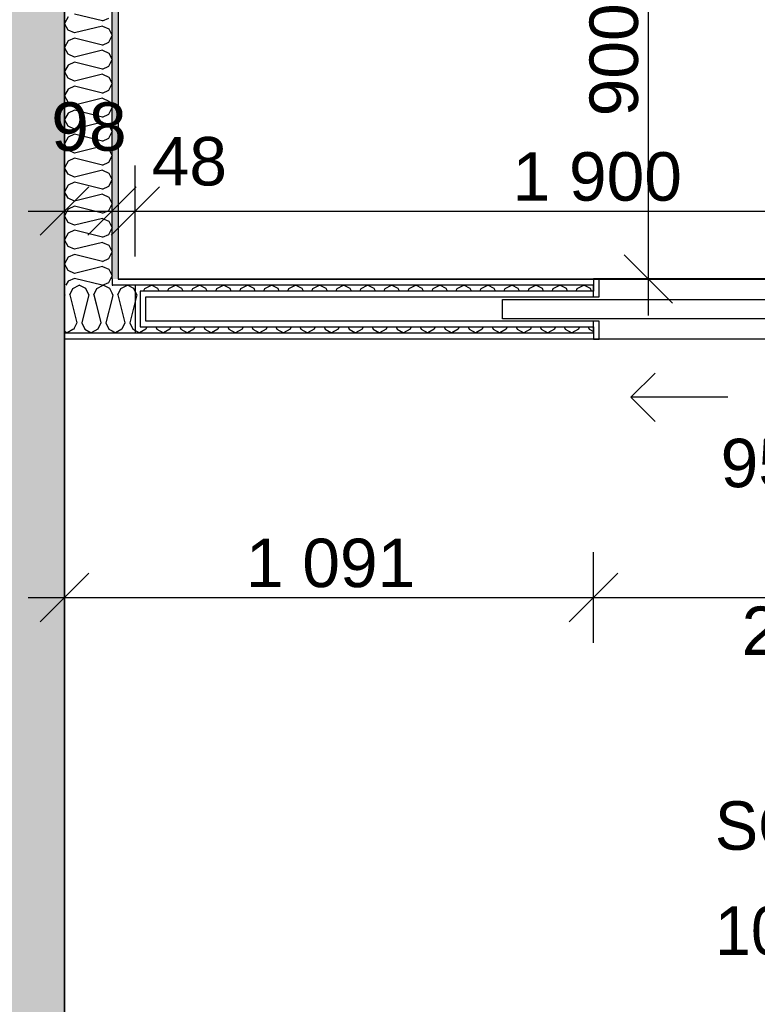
# Model space of a CAD drawing. Header units: millimetres. Extents: x -5000 to 341424, y -9235 to 550260.
# Tile 80 of 236: x 286169 to 287691, y 349781 to 351812. Entities that reach past the tile are written whole.
import ezdxf
from ezdxf.enums import TextEntityAlignment as Align

# ---------------------------------------------------------------- set-up
doc = ezdxf.new("R2010")
doc.units = ezdxf.units.MM
doc.header["$LTSCALE"] = 0.5
doc.header["$MEASUREMENT"] = 0
doc.linetypes.add('PLINE', pattern=[0])
for name, color, linetype in [('232- Ikke-bærende yttervegger (Skravur)(Nye konstruksjoner)', 7, 'Continuous'), ('232- Ikke-bærende yttervegger(Nye konstruksjoner)', 7, 'Continuous'), ('242- Ikke-bærende innervegger (Skravur)(Nye konstruksjoner)', 7, 'Continuous'), ('242- Ikke-bærende innervegger(Nye konstruksjoner)', 7, 'Continuous'), ('244- Vinduer_ dører_ foldevegger(Nye konstruksjoner)', 7, 'Continuous'), ('842-M___1_50 Målsetting bygning', 7, 'Continuous'), ('842-M___1_50 Målsetting bygning(Nye konstruksjoner)', 7, 'Continuous'), ('852- Teknisk_symbolsk informasjon_ bygning(Nye konstruksjoner)', 7, 'Continuous'), ('862- M___Nettoareal(Nye konstruksjoner)', 7, 'Continuous'), ('862- M___Nettoareal(Polylinje)(Nye konstruksjoner)', 7, 'Continuous'), ('862- M___Nettoareal(Tekst)(Nye konstruksjoner)', 7, 'Continuous')]:
    doc.layers.add(name, color=color, linetype=linetype)
doc.layers.add('236- Innvendig kledning og overflate(Nye konstruksjoner)', color=7, linetype='Continuous', lineweight=0)
doc.styles.add('GENERATED_STYLE_1', font='txt')
doc.styles.add('GENERATED_STYLE_3', font='arial.ttf')
doc.dimstyles.new('GENERATED_STYLE__1', dxfattribs={"dimtxt": 100, "dimasz": 95, "dimexe": 0.18, "dimexo": 0.0625, "dimgap": 0, "dimtad": 1, "dimtih": 1, "dimtoh": 1, "dimdec": 0, "dimzin": 0, "dimdsep": 46, "dimtxsty": 'GENERATED_STYLE_3', "dimblk": 'ARROWHEAD_6', "dimblk1": 'ARROWHEAD_6', "dimblk2": 'ARROWHEAD_6', "dimcen": 0.09, "dimse1": 1, "dimse2": 1, "dimclrd": 256, "dimclre": 256, "dimclrt": 256, "dimadec": 1, "dimazin": 0, "dimtfac": 1, "dimtdec": 4, "dimtmove": 2, "dimatfit": 3, "dimfxl": 1, "dimtolj": 1, "dimtzin": 0, "dimarcsym": 0})
doc.dimstyles.new('GENERATED_STYLE__2', dxfattribs={"dimtxt": 100, "dimasz": 95, "dimexe": 0.18, "dimexo": 0.0625, "dimgap": 0, "dimtad": 1, "dimtih": 1, "dimtoh": 1, "dimdec": 0, "dimzin": 0, "dimdsep": 46, "dimtxsty": 'GENERATED_STYLE_3', "dimblk": 'ARROWHEAD_6', "dimblk1": 'ARROWHEAD_6', "dimblk2": 'ARROWHEAD_6', "dimcen": 0.09, "dimse1": 1, "dimse2": 1, "dimclrd": 256, "dimclre": 256, "dimclrt": 256, "dimadec": 1, "dimazin": 0, "dimtfac": 1, "dimtdec": 4, "dimtmove": 0, "dimatfit": 3, "dimfxl": 1, "dimtolj": 1, "dimtzin": 0, "dimarcsym": 0})
doc.dimstyles.new('GENERATED_STYLE__4', dxfattribs={"dimtxt": 100, "dimasz": 95, "dimexe": 0.18, "dimexo": 0.0625, "dimgap": 0, "dimtad": 1, "dimdec": 0, "dimzin": 0, "dimdsep": 46, "dimtxsty": 'GENERATED_STYLE_3', "dimblk": 'ARROWHEAD_6', "dimblk1": 'ARROWHEAD_6', "dimblk2": 'ARROWHEAD_6', "dimcen": 0.09, "dimse1": 1, "dimse2": 1, "dimclrd": 256, "dimclre": 256, "dimclrt": 256, "dimadec": 1, "dimazin": 0, "dimtfac": 1, "dimtdec": 4, "dimtmove": 0, "dimatfit": 3, "dimfxl": 1, "dimtolj": 1, "dimtzin": 0, "dimarcsym": 0})
pattern_1 = [(0, (0, 0), (0, 43.30127), [0, -25]), (0, (12.5, 21.65), (0, 43.30127), [0, -25])]

# ---------------------------------------------------------------- blocks, each defined once
blk = doc.blocks.new('LEILIGHET 3__2', base_point=(292118.6, 348580.7))
at = {"layer": '862- M___Nettoareal(Polylinje)(Nye konstruksjoner)', "linetype": 'PLINE', "flags": 128}
blk.add_lwpolyline([(294391, 356380.7), (286261, 356380.7), (286261, 348080.7), (289576, 348080.7), (289576, 349780.7), (294391, 349780.7)], close=True, dxfattribs=at)
at = {"layer": '862- M___Nettoareal(Tekst)(Nye konstruksjoner)', "style": 'GENERATED_STYLE_1'}
for tag, p in [('DUMMY_861', (288325.6, 358508)), ('ROOM_NAME', (287588.4, 358458.2)), ('DUMMY_862', (287588.4, 358319.8))]:
    blk.add_attdef(tag, text='', height=100, dxfattribs=at).set_placement(p, align=Align.TOP_LEFT)
blk = doc.blocks.new('BAD__36', base_point=(287873.3, 353122.9))
at = {"layer": '862- M___Nettoareal(Polylinje)(Nye konstruksjoner)', "linetype": 'PLINE', "flags": 128}
blk.add_lwpolyline([(286372, 354256.6), (286372, 351276.6), (289576, 351276.6), (289576, 354256.6)], close=True, dxfattribs=at)
at = {"layer": '862- M___Nettoareal(Tekst)(Nye konstruksjoner)', "style": 'GENERATED_STYLE_1'}
for tag, p in [('DUMMY_861', (288070.6, 353311.1)), ('ROOM_NAME', (287676, 353259.6)), ('DUMMY_862', (287676, 353122.9))]:
    blk.add_attdef(tag, text='', height=100, dxfattribs=at).set_placement(p, align=Align.TOP_LEFT)
blk = doc.blocks.new('*D871')
at = {"layer": '842-M___1_50 Målsetting bygning', "linetype": 'PLINE'}
for p, q in [((286261, 343394), (286261, 343206.5)), ((289638, 343394), (289638, 343206.5)), ((286211, 343250.2), (286311, 343350.2)), ((289588, 343250.2), (289688, 343350.2)), ((289638, 343300.2), (286261, 343300.2))]:
    blk.add_line(p, q, dxfattribs=at)
at = {"layer": '842-M___1_50 Målsetting bygning', "insert": (287777.9, 343320.2), "char_height": 100, "attachment_point": 7, "style": 'GENERATED_STYLE_3'}
blk.add_mtext('\\A1;{\\pql;\\fArial|b0|i0|c0|p0;\\W1.000000;3\xa0377}', dxfattribs=at)
blk = doc.blocks.new('ARROWHEAD_6')
at = {"linetype": 'Continuous'}
for p, q in [((-0.5, -0.5), (0.5, 0.5)), ((0, 0), (-1, 0))]:
    blk.add_line(p, q, dxfattribs=at)
blk = doc.blocks.new('*D872')
at = {"layer": '842-M___1_50 Målsetting bygning', "linetype": 'PLINE'}
for p, q in [((286041, 343394), (286041, 343206.5)), ((286261, 343394), (286261, 343206.5)), ((285991, 343250.2), (286091, 343350.2)), ((286211, 343250.2), (286311, 343350.2)), ((286261, 343300.2), (286041, 343300.2))]:
    blk.add_line(p, q, dxfattribs=at)
blk = doc.blocks.new('*D873')
at = {"layer": '842-M___1_50 Målsetting bygning', "linetype": 'PLINE'}
for p, q in [((281536, 343394), (281536, 343206.5)), ((286041, 343394), (286041, 343206.5)), ((281486, 343250.2), (281586, 343350.2)), ((285991, 343250.2), (286091, 343350.2)), ((286041, 343300.2), (281536, 343300.2))]:
    blk.add_line(p, q, dxfattribs=at)
at = {"layer": '842-M___1_50 Målsetting bygning', "char_height": 100, "attachment_point": 7, "style": 'GENERATED_STYLE_3'}
for s, insert in [('\\A1;{\\pql;\\fArial|b0|i0|c0|p0;\\W1.000000;4\xa0505}', (283616.9, 343320.2)), ('\\A1;{\\pql;\\fArial|b0|i0|c0|p0;\\W1.000000;220}', (286036.6, 343320.2))]:
    blk.add_mtext(s, dxfattribs=dict(at, insert=insert))
blk = doc.blocks.new('*D999')
at = {"layer": '842-M___1_50 Målsetting bygning(Nye konstruksjoner)', "linetype": 'PLINE'}
for p, q in [((286261, 350526), (286261, 350713.5)), ((287352.5, 350526), (287352.5, 350713.5)), ((286311, 350669.7), (286211, 350569.7)), ((287402.5, 350669.7), (287302.5, 350569.7)), ((286186, 350619.7), (286261, 350619.7)), ((286261, 350619.7), (287352.5, 350619.7))]:
    blk.add_line(p, q, dxfattribs=at)
at = {"layer": '842-M___1_50 Målsetting bygning(Nye konstruksjoner)', "insert": (286635.2, 350639.7), "char_height": 100, "attachment_point": 7, "style": 'GENERATED_STYLE_3'}
blk.add_mtext('\\A1;{\\pql;\\fArial|b0|i0|c0|p0;\\W1.000000;1\xa0091}', dxfattribs=at)
blk = doc.blocks.new('*D1000')
at = {"layer": '842-M___1_50 Målsetting bygning(Nye konstruksjoner)', "linetype": 'PLINE'}
for p, q in [((287352.5, 350526), (287352.5, 350713.5)), ((288307, 350526), (288307, 350713.5)), ((287402.5, 350669.7), (287302.5, 350569.7)), ((288257, 350569.7), (288357, 350669.7)), ((287352.5, 350619.7), (288307, 350619.7)), ((288307, 350619.7), (288382, 350619.7))]:
    blk.add_line(p, q, dxfattribs=at)
at = {"layer": '842-M___1_50 Målsetting bygning(Nye konstruksjoner)', "char_height": 100, "attachment_point": 7, "style": 'GENERATED_STYLE_3'}
for s, insert in [('\\A1;{\\pql;\\fArial|b0|i0|c0|p0;\\W1.000000;955}', (287715.3, 350639.7)), ('\\A1;{\\pql;\\fArial|b0|i0|c0|p0;\\W1.000000;2\xa0390}', (287658.2, 350499.7))]:
    blk.add_mtext(s, dxfattribs=dict(at, insert=insert))
blk = doc.blocks.new('*X1232')
at = {"layer": '242- Ikke-bærende innervegger (Skravur)(Nye konstruksjoner)', "linetype": 'PLINE'}
for p, q in [((286268.6, 351817.2), (286261, 351803.6)), ((286339.3, 351808.9), (286281.8, 351823.2)), ((286339.3, 351808.9), (286352.6, 351814.9)), ((286268.6, 351790.1), (286261, 351803.6)), ((286281.8, 351784.1), (286268.6, 351790.1)), ((286339.3, 351798.4), (286281.8, 351784.1)), ((286339.3, 351798.4), (286352.6, 351792.4)), ((286352.6, 351792.4), (286359, 351778.9)), ((286268.6, 351767.6), (286261, 351754.1)), ((286281.8, 351773.7), (286268.6, 351767.6)), ((286339.3, 351759.3), (286281.8, 351773.7)), ((286352.6, 351765.3), (286359, 351778.9)), ((286268.6, 351740.5), (286261, 351754.1)), ((286339.3, 351748.9), (286281.8, 351734.5)), ((286339.3, 351759.3), (286352.6, 351765.3)), ((286339.3, 351748.9), (286352.6, 351742.8)), ((286281.8, 351734.5), (286268.6, 351740.5)), ((286352.6, 351742.8), (286359, 351729.3)), ((286352.6, 351715.8), (286359, 351729.3)), ((286268.6, 351718), (286261, 351704.5)), ((286281.8, 351724.1), (286268.6, 351718)), ((286339.3, 351709.7), (286281.8, 351724.1)), ((286339.3, 351709.7), (286352.6, 351715.8)), ((286268.6, 351691), (286261, 351704.5)), ((286281.8, 351684.9), (286268.6, 351691)), ((286339.3, 351699.3), (286281.8, 351684.9)), ((286339.3, 351699.3), (286352.6, 351693.3)), ((286352.6, 351693.3), (286359, 351679.7)), ((286268.6, 351668.5), (286261, 351654.9)), ((286281.8, 351674.5), (286268.6, 351668.5)), ((286339.3, 351660.1), (286281.8, 351674.5)), ((286339.3, 351660.1), (286352.6, 351666.2)), ((286352.6, 351666.2), (286359, 351679.7)), ((286268.6, 351641.4), (286261, 351654.9)), ((286339.3, 351649.7), (286281.8, 351635.3)), ((286339.3, 351649.7), (286352.6, 351643.7)), ((286281.8, 351635.3), (286268.6, 351641.4)), ((286281.8, 351624.9), (286268.6, 351618.9)), ((286339.3, 351610.6), (286281.8, 351624.9)), ((286352.6, 351643.7), (286359, 351630.1)), ((286352.6, 351616.6), (286359, 351630.1)), ((286268.6, 351618.9), (286261, 351605.4)), ((286268.6, 351591.8), (286261, 351605.4)), ((286339.3, 351610.6), (286352.6, 351616.6)), ((286281.8, 351585.8), (286268.6, 351591.8)), ((286339.3, 351600.1), (286281.8, 351585.8)), ((286339.3, 351600.1), (286352.6, 351594.1)), ((286352.6, 351594.1), (286359, 351580.6)), ((286268.6, 351569.3), (286261, 351555.8)), ((286281.8, 351575.4), (286268.6, 351569.3)), ((286339.3, 351561), (286281.8, 351575.4)), ((286339.3, 351561), (286352.6, 351567)), ((286352.6, 351567), (286359, 351580.6)), ((286268.6, 351542.2), (286261, 351555.8)), ((286339.3, 351550.6), (286281.8, 351536.2)), ((286339.3, 351550.6), (286352.6, 351544.5)), ((286352.6, 351544.5), (286359, 351531)), ((286281.8, 351536.2), (286268.6, 351542.2)), ((286281.8, 351525.8), (286268.6, 351519.7)), ((286339.3, 351511.4), (286281.8, 351525.8)), ((286352.6, 351517.5), (286359, 351531)), ((286268.6, 351519.7), (286261, 351506.2)), ((286268.6, 351492.7), (286261, 351506.2)), ((286339.3, 351511.4), (286352.6, 351517.5)), ((286281.8, 351486.6), (286268.6, 351492.7)), ((286339.3, 351501), (286281.8, 351486.6)), ((286339.3, 351501), (286352.6, 351495)), ((286352.6, 351495), (286359, 351481.4)), ((286268.6, 351470.2), (286261, 351456.6)), ((286281.8, 351476.2), (286268.6, 351470.2)), ((286339.3, 351461.8), (286281.8, 351476.2)), ((286339.3, 351461.8), (286352.6, 351467.9)), ((286352.6, 351467.9), (286359, 351481.4)), ((286268.6, 351443.1), (286261, 351456.6)), ((286281.8, 351437.1), (286268.6, 351443.1)), ((286339.3, 351451.4), (286281.8, 351437.1)), ((286339.3, 351451.4), (286352.6, 351445.4)), ((286352.6, 351445.4), (286359, 351431.8)), ((286281.8, 351426.6), (286268.6, 351420.6)), ((286339.3, 351412.3), (286281.8, 351426.6)), ((286352.6, 351418.3), (286359, 351431.8)), ((286268.6, 351420.6), (286261, 351407.1)), ((286268.6, 351393.5), (286261, 351407.1)), ((286339.3, 351401.8), (286281.8, 351387.5)), ((286339.3, 351412.3), (286352.6, 351418.3)), ((286339.3, 351401.8), (286352.6, 351395.8)), ((286281.8, 351387.5), (286268.6, 351393.5)), ((286352.6, 351395.8), (286359, 351382.3)), ((286352.6, 351368.7), (286359, 351382.3)), ((286268.6, 351371), (286261, 351357.5)), ((286281.8, 351377.1), (286268.6, 351371)), ((286339.3, 351362.7), (286281.8, 351377.1)), ((286339.3, 351362.7), (286352.6, 351368.7)), ((286268.6, 351343.9), (286261, 351357.5)), ((286281.8, 351337.9), (286268.6, 351343.9)), ((286339.3, 351352.3), (286281.8, 351337.9)), ((286339.3, 351352.3), (286352.6, 351346.2)), ((286352.6, 351346.2), (286359, 351332.7)), ((286268.6, 351321.4), (286261, 351307.9)), ((286281.8, 351327.5), (286268.6, 351321.4)), ((286339.3, 351313.1), (286281.8, 351327.5)), ((286352.6, 351319.2), (286359, 351332.7)), ((286268.6, 351294.4), (286261, 351307.9)), ((286339.3, 351302.7), (286281.8, 351288.3)), ((286339.3, 351313.1), (286352.6, 351319.2)), ((286339.3, 351302.7), (286352.6, 351296.7)), ((286281.8, 351288.3), (286268.6, 351294.4)), ((286352.6, 351296.7), (286359, 351283.1)), ((286352.6, 351269.6), (286359, 351283.1)), ((286268.6, 351271.9), (286264, 351263.7)), ((286281.8, 351277.9), (286268.6, 351271.9)), ((286338.9, 351263.7), (286281.8, 351277.9)), ((286339.6, 351263.7), (286352.6, 351269.6))]:
    blk.add_line(p, q, dxfattribs=at)
blk = doc.blocks.new('*D1276')
at = {"layer": '842-M___1_50 Målsetting bygning(Nye konstruksjoner)', "linetype": 'PLINE'}
for p, q in [((286261, 351323), (286261, 351510.5)), ((286359, 351323), (286359, 351510.5)), ((286311, 351466.8), (286211, 351366.8)), ((286309, 351366.8), (286409, 351466.8)), ((286457, 351466.8), (286357, 351366.8)), ((286186, 351416.8), (286261, 351416.8)), ((286261, 351416.8), (286359, 351416.8))]:
    blk.add_line(p, q, dxfattribs=at)
at = {"layer": '842-M___1_50 Målsetting bygning(Nye konstruksjoner)', "insert": (286233.7, 351539.7), "char_height": 100, "attachment_point": 7, "style": 'GENERATED_STYLE_3'}
blk.add_mtext('\\A1;{\\pql;\\fArial|b0|i0|c0|p0;\\W1.000000;98}', dxfattribs=at)
blk = doc.blocks.new('*D1277')
at = {"layer": '842-M___1_50 Målsetting bygning(Nye konstruksjoner)', "linetype": 'PLINE'}
for p, q in [((286359, 351323), (286359, 351510.5)), ((286407, 351323), (286407, 351510.5)), ((286309, 351366.8), (286409, 351466.8)), ((286457, 351466.8), (286357, 351366.8)), ((286359, 351416.8), (286407, 351416.8))]:
    blk.add_line(p, q, dxfattribs=at)
blk = doc.blocks.new('*D1278')
at = {"layer": '842-M___1_50 Målsetting bygning(Nye konstruksjoner)', "linetype": 'PLINE'}
for p, q in [((286407, 351323), (286407, 351510.5)), ((288307, 351323), (288307, 351510.5)), ((286309, 351366.8), (286409, 351466.8)), ((286457, 351466.8), (286357, 351366.8)), ((288257, 351366.8), (288357, 351466.8)), ((286407, 351416.8), (288307, 351416.8)), ((288307, 351416.8), (288382, 351416.8))]:
    blk.add_line(p, q, dxfattribs=at)
at = {"layer": '842-M___1_50 Målsetting bygning(Nye konstruksjoner)', "char_height": 100, "attachment_point": 7, "style": 'GENERATED_STYLE_3'}
for s, insert in [('\\A1;{\\pql;\\fArial|b0|i0|c0|p0;\\W1.000000;48}', (286440.9, 351468.2)), ('\\A1;{\\pql;\\fArial|b0|i0|c0|p0;\\W1.000000;1\xa0900}', (287185.4, 351436.8))]:
    blk.add_mtext(s, dxfattribs=dict(at, insert=insert))
blk = doc.blocks.new('SOV__40', base_point=(287827.1, 350061))
at = {"layer": '862- M___Nettoareal(Polylinje)(Nye konstruksjoner)', "linetype": 'PLINE', "flags": 128}
blk.add_lwpolyline([(289576, 351152.6), (286261, 351152.7), (286261, 348080.7), (289576, 348080.7)], close=True, dxfattribs=at)
at = {"layer": '862- M___Nettoareal(Tekst)(Nye konstruksjoner)', "insert": (287603, 350011.7), "char_height": 100, "attachment_point": 1, "style": 'GENERATED_STYLE_1'}
blk.add_mtext('\\A1;{\\pql;\\pt0,2300;\\fAvenir Light|b0|i0|c0|p0;\\W1.000000;10,2\\fAvenir Light|b0|i0|c0|p0;\\W1.000000;\\A1{\\H.66x;\\S^  ;}\\fAvenir Light|b0|i0|c0|p0;\\W1.000000; m\\fAvenir Light|b0|i0|c0|p0;\\W1.000000;\\A1{\\H.66x;\\S2^  ;}}', dxfattribs=at)
at = {"layer": '862- M___Nettoareal(Tekst)(Nye konstruksjoner)', "style": 'GENERATED_STYLE_1'}
for tag, p in [('DUMMY_861', (288051.2, 350249.2)), ('ROOM_NAME', (287603, 350199.4)), ('DUMMY_862', (287603, 350061))]:
    blk.add_attdef(tag, text='', height=100, dxfattribs=at).set_placement(p, align=Align.TOP_LEFT)
blk = doc.blocks.new('*X1327')
at = {"layer": '242- Ikke-bærende innervegger (Skravur)(Nye konstruksjoner)', "linetype": 'PLINE'}
for p, q in [((286278, 351257.2), (286291.5, 351263.7)), ((286305.1, 351257.2), (286291.5, 351263.7)), ((286327.6, 351257.2), (286341.1, 351263.7)), ((286354.6, 351257.2), (286341.1, 351263.7)), ((286261.5, 351244), (286261, 351245.1)), ((286261.5, 351244), (286261, 351241.9)), ((286271.9, 351244), (286278, 351257.2)), ((286271.9, 351244), (286286.3, 351186.5)), ((286311.1, 351244), (286298.8, 351194.9)), ((286311.1, 351244), (286305.1, 351257.2)), ((286321.5, 351244), (286327.6, 351257.2)), ((286321.5, 351244), (286326.2, 351225.4)), ((286286.3, 351186.5), (286281.2, 351175.2)), ((286261, 351168.9), (286266.7, 351165.7)), ((286278.5, 351172.2), (286266.7, 351165.7))]:
    blk.add_line(p, q, dxfattribs=at)
blk = doc.blocks.new('*X1329')
at = {"layer": '242- Ikke-bærende innervegger (Skravur)(Nye konstruksjoner)', "linetype": 'PLINE'}
for p, q in [((286359, 351247.6), (286354.6, 351257.2)), ((286326.2, 351225.4), (286335.9, 351186.5)), ((286359, 351237.3), (286346.3, 351186.5)), ((286298.8, 351194.9), (286296.7, 351186.5)), ((286296.7, 351186.5), (286302.8, 351173.2)), ((286335.9, 351186.5), (286329.8, 351173.2)), ((286346.3, 351186.5), (286352.3, 351173.2)), ((286280.3, 351173.2), (286278.5, 351172.2)), ((286281.2, 351175.2), (286280.3, 351173.2)), ((286302.8, 351173.2), (286316.3, 351165.7)), ((286329.8, 351173.2), (286316.3, 351165.7)), ((286352.3, 351173.2), (286359, 351169.5))]:
    blk.add_line(p, q, dxfattribs=at)
blk = doc.blocks.new('*X1330')
at = {"layer": '242- Ikke-bærende innervegger (Skravur)(Nye konstruksjoner)', "linetype": 'PLINE'}
for p, q in [((286377.1, 351257.2), (286390.7, 351263.7)), ((286404.2, 351257.2), (286390.7, 351263.7)), ((286426.7, 351257.2), (286440.2, 351263.7)), ((286453.8, 351257.2), (286440.2, 351263.7)), ((286476.3, 351257.2), (286489.8, 351263.7)), ((286503.4, 351257.2), (286489.8, 351263.7)), ((286525.9, 351257.2), (286539.4, 351263.7)), ((286552.9, 351257.2), (286539.4, 351263.7)), ((286575.4, 351257.2), (286589, 351263.7)), ((286602.5, 351257.2), (286589, 351263.7)), ((286625, 351257.2), (286638.5, 351263.7)), ((286652.1, 351257.2), (286638.5, 351263.7)), ((286674.6, 351257.2), (286688.1, 351263.7)), ((286701.7, 351257.2), (286688.1, 351263.7)), ((286724.2, 351257.2), (286737.7, 351263.7)), ((286751.2, 351257.2), (286737.7, 351263.7)), ((286773.7, 351257.2), (286787.3, 351263.7)), ((286800.8, 351257.2), (286787.3, 351263.7)), ((286823.3, 351257.2), (286836.8, 351263.7)), ((286850.4, 351257.2), (286836.8, 351263.7)), ((286872.9, 351257.2), (286886.4, 351263.7)), ((286900, 351257.2), (286886.4, 351263.7)), ((286922.5, 351257.2), (286936, 351263.7)), ((286949.5, 351257.2), (286936, 351263.7)), ((286972, 351257.2), (286985.6, 351263.7)), ((286999.1, 351257.2), (286985.6, 351263.7)), ((287021.6, 351257.2), (287035.1, 351263.7)), ((287048.7, 351257.2), (287035.1, 351263.7)), ((287071.2, 351257.2), (287084.7, 351263.7)), ((287098.3, 351257.2), (287084.7, 351263.7)), ((287120.7, 351257.2), (287134.3, 351263.7)), ((287147.8, 351257.2), (287134.3, 351263.7)), ((287170.3, 351257.2), (287183.9, 351263.7)), ((287197.4, 351257.2), (287183.9, 351263.7)), ((287219.9, 351257.2), (287233.4, 351263.7)), ((287247, 351257.2), (287233.4, 351263.7)), ((287269.5, 351257.2), (287283, 351263.7)), ((287296.5, 351257.2), (287283, 351263.7)), ((287319, 351257.2), (287332.6, 351263.7)), ((287346.1, 351257.2), (287332.6, 351263.7)), ((286360.7, 351244), (286359, 351247.6)), ((286360.7, 351244), (286359, 351237.3)), ((286371.1, 351244), (286377.1, 351257.2)), ((286371.1, 351244), (286385.5, 351186.5)), ((286410.3, 351244), (286395.9, 351186.5)), ((286410.3, 351244), (286404.2, 351257.2)), ((286424.2, 351251.7), (286426.7, 351257.2)), ((286456.3, 351251.7), (286453.8, 351257.2)), ((286473.7, 351251.7), (286476.3, 351257.2)), ((286505.9, 351251.7), (286503.4, 351257.2)), ((286523.3, 351251.7), (286525.9, 351257.2)), ((286555.5, 351251.7), (286552.9, 351257.2)), ((286572.9, 351251.7), (286575.4, 351257.2)), ((286605.1, 351251.7), (286602.5, 351257.2)), ((286622.5, 351251.7), (286625, 351257.2)), ((286654.6, 351251.7), (286652.1, 351257.2)), ((286672, 351251.7), (286674.6, 351257.2)), ((286704.2, 351251.7), (286701.7, 351257.2)), ((286721.6, 351251.7), (286724.2, 351257.2)), ((286753.8, 351251.7), (286751.2, 351257.2)), ((286771.2, 351251.7), (286773.7, 351257.2)), ((286803.4, 351251.7), (286800.8, 351257.2)), ((286820.8, 351251.7), (286823.3, 351257.2)), ((286852.9, 351251.7), (286850.4, 351257.2)), ((286870.3, 351251.7), (286872.9, 351257.2)), ((286902.5, 351251.7), (286900, 351257.2)), ((286919.9, 351251.7), (286922.5, 351257.2)), ((286952.1, 351251.7), (286949.5, 351257.2)), ((286969.5, 351251.7), (286972, 351257.2)), ((287001.6, 351251.7), (286999.1, 351257.2)), ((287019.1, 351251.7), (287021.6, 351257.2)), ((287051.2, 351251.7), (287048.7, 351257.2)), ((287068.6, 351251.7), (287071.2, 351257.2)), ((287100.8, 351251.7), (287098.3, 351257.2)), ((287118.2, 351251.7), (287120.7, 351257.2)), ((287150.4, 351251.7), (287147.8, 351257.2)), ((287167.8, 351251.7), (287170.3, 351257.2)), ((287199.9, 351251.7), (287197.4, 351257.2)), ((287217.4, 351251.7), (287219.9, 351257.2)), ((287249.5, 351251.7), (287247, 351257.2)), ((287266.9, 351251.7), (287269.5, 351257.2)), ((287299.1, 351251.7), (287296.5, 351257.2)), ((287316.5, 351251.7), (287319, 351257.2)), ((287348.7, 351251.7), (287346.1, 351257.2)), ((286385.5, 351186.5), (286379.4, 351173.2)), ((286395.9, 351186.5), (286401.9, 351173.2)), ((286431, 351177.7), (286429, 351173.2)), ((286449.5, 351177.7), (286451.5, 351173.2)), ((286480.6, 351177.7), (286478.6, 351173.2)), ((286499, 351177.7), (286501.1, 351173.2)), ((286530.2, 351177.7), (286528.1, 351173.2)), ((286548.6, 351177.7), (286550.6, 351173.2)), ((286579.7, 351177.7), (286577.7, 351173.2)), ((286598.2, 351177.7), (286600.2, 351173.2)), ((286629.3, 351177.7), (286627.3, 351173.2)), ((286647.8, 351177.7), (286649.8, 351173.2)), ((286678.9, 351177.7), (286676.9, 351173.2)), ((286697.3, 351177.7), (286699.4, 351173.2)), ((286728.5, 351177.7), (286726.4, 351173.2)), ((286746.9, 351177.7), (286748.9, 351173.2)), ((286778, 351177.7), (286776, 351173.2)), ((286796.5, 351177.7), (286798.5, 351173.2)), ((286827.6, 351177.7), (286825.6, 351173.2)), ((286846.1, 351177.7), (286848.1, 351173.2)), ((286877.2, 351177.7), (286875.2, 351173.2)), ((286895.6, 351177.7), (286897.7, 351173.2)), ((286926.8, 351177.7), (286924.7, 351173.2)), ((286945.2, 351177.7), (286947.2, 351173.2)), ((286976.3, 351177.7), (286974.3, 351173.2)), ((286994.8, 351177.7), (286996.8, 351173.2)), ((287025.9, 351177.7), (287023.9, 351173.2)), ((287044.4, 351177.7), (287046.4, 351173.2)), ((287075.5, 351177.7), (287073.5, 351173.2)), ((287093.9, 351177.7), (287096, 351173.2)), ((287125.1, 351177.7), (287123, 351173.2)), ((287143.5, 351177.7), (287145.5, 351173.2)), ((287174.6, 351177.7), (287172.6, 351173.2)), ((287193.1, 351177.7), (287195.1, 351173.2)), ((287224.2, 351177.7), (287222.2, 351173.2)), ((287242.7, 351177.7), (287244.7, 351173.2)), ((287273.8, 351177.7), (287271.8, 351173.2)), ((287292.2, 351177.7), (287294.3, 351173.2)), ((287323.4, 351177.7), (287321.3, 351173.2)), ((287341.8, 351177.7), (287343.8, 351173.2)), ((286359, 351169.5), (286365.9, 351165.7)), ((286379.4, 351173.2), (286365.9, 351165.7)), ((286401.9, 351173.2), (286415.5, 351165.7)), ((286429, 351173.2), (286415.5, 351165.7)), ((286451.5, 351173.2), (286465, 351165.7)), ((286478.6, 351173.2), (286465, 351165.7)), ((286501.1, 351173.2), (286514.6, 351165.7)), ((286528.1, 351173.2), (286514.6, 351165.7)), ((286550.6, 351173.2), (286564.2, 351165.7)), ((286577.7, 351173.2), (286564.2, 351165.7)), ((286600.2, 351173.2), (286613.8, 351165.7)), ((286627.3, 351173.2), (286613.8, 351165.7)), ((286649.8, 351173.2), (286663.3, 351165.7)), ((286676.9, 351173.2), (286663.3, 351165.7)), ((286699.4, 351173.2), (286712.9, 351165.7)), ((286726.4, 351173.2), (286712.9, 351165.7)), ((286748.9, 351173.2), (286762.5, 351165.7)), ((286776, 351173.2), (286762.5, 351165.7)), ((286798.5, 351173.2), (286812.1, 351165.7)), ((286825.6, 351173.2), (286812.1, 351165.7)), ((286848.1, 351173.2), (286861.6, 351165.7)), ((286875.2, 351173.2), (286861.6, 351165.7)), ((286897.7, 351173.2), (286911.2, 351165.7)), ((286924.7, 351173.2), (286911.2, 351165.7)), ((286947.2, 351173.2), (286960.8, 351165.7)), ((286974.3, 351173.2), (286960.8, 351165.7)), ((286996.8, 351173.2), (287010.4, 351165.7)), ((287023.9, 351173.2), (287010.4, 351165.7)), ((287046.4, 351173.2), (287059.9, 351165.7)), ((287073.5, 351173.2), (287059.9, 351165.7)), ((287096, 351173.2), (287109.5, 351165.7)), ((287123, 351173.2), (287109.5, 351165.7)), ((287145.5, 351173.2), (287159.1, 351165.7)), ((287172.6, 351173.2), (287159.1, 351165.7)), ((287195.1, 351173.2), (287208.6, 351165.7)), ((287222.2, 351173.2), (287208.6, 351165.7)), ((287244.7, 351173.2), (287258.2, 351165.7)), ((287271.8, 351173.2), (287258.2, 351165.7)), ((287294.3, 351173.2), (287307.8, 351165.7)), ((287321.3, 351173.2), (287307.8, 351165.7)), ((287343.8, 351173.2), (287352.5, 351168.4))]:
    blk.add_line(p, q, dxfattribs=at)
blk = doc.blocks.new('Dørstempel[273]', base_point=(287829.8, 351152.7))
at = {"layer": '852- Teknisk_symbolsk informasjon_ bygning(Nye konstruksjoner)', "char_height": 100, "attachment_point": 1, "rotation": 360, "style": 'GENERATED_STYLE_3'}
for s, insert in [('\\A1;{\\pql;\\pt0,50;\\fArial|b0|i0|c0|p0;\\W1.000000;955\\fArial|b0|i0|c0|p0;\\W1.000000;\\A1{\\H.66x;\\S^  ;}\\fArial|b0|i0|c0|p0;\\W1.000000;\\fArial|b0|i0|c0|p0;\\W1.000000;\\A1{\\H.66x;\\S^  ;}}', (287614.8, 350947.2)), ('\\A1;{\\pql;\\pt0,50;\\fArial|b0|i0|c0|p0;\\W1.000000;x2\xa0390\\fArial|b0|i0|c0|p0;\\W1.000000;\\A1{\\H.66x;\\S^  ;}\\fArial|b0|i0|c0|p0;\\W1.000000;\\fArial|b0|i0|c0|p0;\\W1.000000;\\A1{\\H.66x;\\S^  ;}}', (287843.6, 350947.2))]:
    blk.add_mtext(s, dxfattribs=dict(at, insert=insert))
at = {"layer": '852- Teknisk_symbolsk informasjon_ bygning(Nye konstruksjoner)', "style": 'GENERATED_STYLE_3'}
blk.add_attdef('AC_WIDO_ID', text='', height=100, rotation=360, dxfattribs=at).set_placement((287935.1, 351002.6), align=Align.BOTTOM_CENTER)
blk.add_attdef('DUMMY_228', text='', height=100, rotation=360, dxfattribs=at).set_placement((287538.6, 350970), align=Align.TOP_RIGHT)
blk.add_attdef('DUMMY_229', text='', height=100, rotation=360, dxfattribs=at).set_placement((288255.3, 350970), align=Align.TOP_LEFT)
blk = doc.blocks.new('Skyvedør med pocketkarm[36]')
at = {"layer": '236- Innvendig kledning og overflate(Nye konstruksjoner)', "linetype": 'PLINE'}
for p, q in [((287352.5, 351263.7), (287352.5, 351276.7)), ((287352.5, 351263.7), (287352.5, 351276.7)), ((288307, 351263.7), (288307, 351276.7)), ((288307, 351263.7), (288307, 351276.7)), ((287352.5, 351152.7), (287352.5, 351165.7)), ((287352.5, 351152.7), (287352.5, 351165.7)), ((288307, 351152.7), (288307, 351165.7)), ((288307, 351152.7), (288307, 351165.7))]:
    blk.add_line(p, q, dxfattribs=at)
at = {"layer": '244- Vinduer_ dører_ foldevegger(Nye konstruksjoner)', "linetype": 'PLINE'}
for p, q in [((288307, 351276.7), (287352.5, 351276.7)), ((287364.5, 351276.7), (287352.5, 351276.7)), ((287352.5, 351276.7), (287352.5, 351251.7)), ((287352.5, 351251.7), (287352.5, 351263.7)), ((287352.5, 351251.7), (287352.5, 351263.7)), ((287364.5, 351239.7), (287364.5, 351276.7)), ((288295, 351276.7), (288295, 351152.7)), ((288307, 351276.7), (288295, 351276.7)), ((288307, 351152.7), (288307, 351276.7)), ((288307, 351165.7), (288307, 351263.7)), ((288307, 351165.7), (288307, 351263.7)), ((287352.5, 351251.7), (286417, 351251.7)), ((286417, 351251.7), (286417, 351177.7)), ((286429, 351189.7), (286429, 351239.7)), ((286429, 351239.7), (287352.5, 351239.7)), ((287352.5, 351239.7), (287352.5, 351251.7)), ((287352.5, 351239.7), (287364.5, 351239.7)), ((287164.5, 351194.7), (287164.5, 351234.7)), ((287164.5, 351234.7), (288095, 351234.7)), ((288095, 351234.7), (288095, 351194.7)), ((286417, 351177.7), (287352.5, 351177.7)), ((287352.5, 351189.7), (286429, 351189.7)), ((288095, 351194.7), (287164.5, 351194.7)), ((287364.5, 351189.7), (287352.5, 351189.7)), ((287352.5, 351177.7), (287352.5, 351189.7)), ((287352.5, 351177.7), (287352.5, 351152.7)), ((287352.5, 351165.7), (287352.5, 351177.7)), ((287352.5, 351165.7), (287352.5, 351177.7)), ((287364.5, 351152.7), (287364.5, 351189.7)), ((288307, 351152.7), (287352.5, 351152.7)), ((287352.5, 351152.7), (287364.5, 351152.7)), ((288295, 351152.7), (288307, 351152.7)), ((287429.8, 351032.7), (287479.8, 351082.7)), ((287629.8, 351032.7), (287429.8, 351032.7)), ((287429.8, 351032.7), (287479.8, 350982.7))]:
    blk.add_line(p, q, dxfattribs=at)
at = {"layer": '852- Teknisk_symbolsk informasjon_ bygning(Nye konstruksjoner)'}
ref = blk.add_blockref('Dørstempel[273]', (287829.8, 351152.7), dxfattribs=at)
ref.add_attrib('AC_WIDO_ID', 'IDS-01', dxfattribs={"color": 7, "height": 100, "rotation": 360, "style": 'GENERATED_STYLE_3'}).set_placement((287935.1, 351002.6), align=Align.BOTTOM_CENTER)
blk = doc.blocks.new('*D1477')
at = {"layer": '842-M___1_50 Målsetting bygning(Nye konstruksjoner)', "linetype": 'PLINE'}
for p, q in [((287415.7, 352226.6), (287515.7, 352126.6)), ((287559.4, 352176.6), (287371.9, 352176.6)), ((287465.7, 351276.7), (287465.7, 352176.6)), ((287415.7, 351326.7), (287515.7, 351226.7)), ((287559.4, 351276.7), (287371.9, 351276.7)), ((287465.7, 351201.7), (287465.7, 351276.7))]:
    blk.add_line(p, q, dxfattribs=at)
at = {"layer": '842-M___1_50 Målsetting bygning(Nye konstruksjoner)', "insert": (287445.7, 351612.2), "char_height": 100, "attachment_point": 7, "rotation": 90, "style": 'GENERATED_STYLE_3'}
blk.add_mtext('\\A1;{\\pql;\\fArial|b0|i0|c0|p0;\\W1.000000;900}', dxfattribs=at)

msp = doc.modelspace()

# ---------------------------------------------------------------- hatches: boundary and pattern name
at = {"layer": '232- Ikke-bærende yttervegger (Skravur)(Nye konstruksjoner)', "linetype": 'Continuous'}
h = msp.add_hatch(dxfattribs=at)
h.set_pattern_fill('Betong_strukturell', color=256, style=0, pattern_type=2)
h.set_pattern_definition([(90.00001, (0, 0), (311.76916, 6e-05), [30, -150]), (90.00001, (-155.9, 90), (311.76916, 6e-05), [30, -150]), (150.00001, (0, 0), (155.88452, 270.00004), [30, -150]), (150.00001, (-4e-05, 180), (155.88452, 270.00004), [30, -150]), (210.00001, (-6e-06, 30), (-155.88463, 269.99998), [30, -150]), (210.00001, (-4e-05, 210), (-155.88463, 269.99998), [30, -150]), (90.000012, (-30, -6e-06), (60.000002, 1.2e-05), [0, -60.000002, 0, -90.000004]), (135.000012, (-30, 30), (42.4264, 42.426417), [0, -45.000002, 0, -75.000003])])
h.paths.add_polyline_path([(286041, 356380.6), (286041, 347870.7), (286261, 347870.7), (286261, 356380.6)])
at = {"layer": '242- Ikke-bærende innervegger (Skravur)(Nye konstruksjoner)', "linetype": 'Continuous'}
h = msp.add_hatch(dxfattribs=at)
h.set_pattern_fill('Prikker_tett', color=256, style=0, pattern_type=2)
h.set_pattern_definition(pattern_1)
h.paths.add_polyline_path([(286372, 351276.7), (286372, 354256.6), (286359, 354256.6), (286359, 351276.7)])
h = msp.add_hatch(dxfattribs=at)
h.set_pattern_fill('Prikker_tett', color=256, style=0, pattern_type=2)
h.set_pattern_definition(pattern_1)
h.paths.add_polyline_path([(286359, 351263.7), (286360.4, 351263.7), (286372, 351276.7), (286359, 351276.7)])
h = msp.add_hatch(dxfattribs=at)
h.set_pattern_fill('Prikker_tett', color=256, style=0, pattern_type=2)
h.set_pattern_definition(pattern_1)
h.paths.add_polyline_path([(286372, 351276.7), (286360.4, 351263.7), (286372, 351263.7)])
h = msp.add_hatch(dxfattribs=at)
h.set_pattern_fill('Prikker_tett', color=256, style=0, pattern_type=2)
h.set_pattern_definition(pattern_1)
h.paths.add_polyline_path([(287352.5, 351276.7), (286372, 351276.7), (286372, 351263.7), (287352.5, 351263.7)])
h = msp.add_hatch(dxfattribs=at)
h.set_pattern_fill('Prikker_tett', color=256, style=0, pattern_type=2)
h.set_pattern_definition(pattern_1)
h.paths.add_polyline_path([(286261, 351165.7), (286261, 351152.7), (286272.6, 351165.7)])
h = msp.add_hatch(dxfattribs=at)
h.set_pattern_fill('Prikker_tett', color=256, style=0, pattern_type=2)
h.set_pattern_definition(pattern_1)
h.paths.add_polyline_path([(286272.6, 351165.7), (286261, 351152.7), (287352.5, 351152.7), (287352.5, 351165.7)])

# ---------------------------------------------------------------- linework, layer by layer
at = {"layer": '232- Ikke-bærende yttervegger(Nye konstruksjoner)', "linetype": 'PLINE', "flags": 128}
msp.add_lwpolyline([(286261, 347870.7), (286261, 356380.6)], dxfattribs=at)
at = {"layer": '236- Innvendig kledning og overflate(Nye konstruksjoner)', "linetype": 'PLINE'}
for p, q in [((287352.5, 351263.7), (287352.5, 351276.7)), ((287352.5, 351152.7), (287352.5, 351165.7))]:
    msp.add_line(p, q, dxfattribs=at)
at = {"layer": '236- Innvendig kledning og overflate(Nye konstruksjoner)', "linetype": 'PLINE', "flags": 128}
for points in [[(286372, 351276.7), (286372, 354256.6)], [(287352.5, 351276.7), (286372, 351276.7)], [(286261, 351152.7), (286261, 351165.7)], [(286261, 351152.7), (287352.5, 351152.7)]]:
    msp.add_lwpolyline(points, dxfattribs=at)
at = {"layer": '242- Ikke-bærende innervegger(Nye konstruksjoner)', "linetype": 'PLINE'}
for p, q in [((286359, 351276.7), (286359, 354269.6)), ((286359, 351276.7), (286359, 351263.7)), ((286359, 351276.7), (286359, 351263.7)), ((286359, 351263.7), (286360.4, 351263.7)), ((287352.5, 351263.7), (286360.4, 351263.7)), ((287352.5, 351251.7), (287352.5, 351263.7)), ((287352.5, 351165.7), (287352.5, 351177.7)), ((286261, 351165.7), (286272.6, 351165.7)), ((286272.6, 351165.7), (286359, 351165.7)), ((286359, 351165.7), (287352.5, 351165.7))]:
    msp.add_line(p, q, dxfattribs=at)
at = {"layer": '242- Ikke-bærende innervegger(Nye konstruksjoner)', "linetype": 'PLINE', "flags": 128}
for points in [[(286261, 356380.6), (286261, 351263.7)], [(286261, 351165.7), (286261, 351263.7)]]:
    msp.add_lwpolyline(points, dxfattribs=at)
at = {"layer": '242- Ikke-bærende innervegger(Nye konstruksjoner)', "linetype": 'PLINE'}
msp.add_lwpolyline([(286407, 351263.7), (286407, 351165.7)], dxfattribs=at)

# ---------------------------------------------------------------- block references
at = {"layer": '242- Ikke-bærende innervegger(Nye konstruksjoner)'}
for name in ['*X1232', '*X1327', '*X1330', '*X1329']:
    msp.add_blockref(name, (0, 0), dxfattribs=at)
at = {"layer": '244- Vinduer_ dører_ foldevegger(Nye konstruksjoner)', "linetype": 'PLINE'}
msp.add_blockref('Skyvedør med pocketkarm[36]', (0, 0), dxfattribs=at)
at = {"layer": '862- M___Nettoareal(Nye konstruksjoner)', "linetype": 'Continuous'}
for name, p in [('LEILIGHET 3__2', (292118.6, 348580.7)), ('BAD__36', (287873.3, 353122.9))]:
    msp.add_blockref(name, p, dxfattribs=at)
ref = msp.add_blockref('SOV__40', (287827.1, 350061), dxfattribs=at)
ref.add_attrib('ROOM_NAME', 'SOV', dxfattribs={"layer": '862- M___Nettoareal(Tekst)(Nye konstruksjoner)', "color": 7, "height": 100, "style": 'GENERATED_STYLE_1'}).set_placement((287603, 350199.4), align=Align.TOP_LEFT)

# ---------------------------------------------------------------- dimensions: what is measured, and where the dimension line sits
at = {"layer": '842-M___1_50 Målsetting bygning', "linetype": 'Continuous'}
for base, p1, p2, picture, middle in [((281536, 343300.2), (286041, 352125.7), (281536, 348620.7), '*D873', (283788.5, 343370.2)), ((286041, 343300.2), (286261, 352125.7), (286041, 352125.7), '*D872', (286150.8, 343370.2)), ((286261, 343300.2), (289638, 348868.7), (286261, 352125.7), '*D871', (287949.5, 343370.2))]:
    dim = msp.add_linear_dim(base=base, p1=p1, p2=p2, angle=180, dimstyle='GENERATED_STYLE__2', dxfattribs=at)
    dim.commit()
    dim.dimension.update_dxf_attribs({"geometry": picture, "text_midpoint": middle, "dimtype": 160})
at = {"layer": '842-M___1_50 Målsetting bygning(Nye konstruksjoner)', "linetype": 'Continuous'}
for base, p1, p2, dimstyle, picture, middle in [((287352.5031, 350619.7238), (286261.0042, 353766.6503), (287352.5031, 351152.6505), 'GENERATED_STYLE__2', '*D999', (286806.6997, 350689.7238)), ((288307, 351416.8), (286407, 351263.7), (288307, 351276.7), 'GENERATED_STYLE__2', '*D1278', (287356.9, 351486.8)), ((286359, 351416.8), (286261, 351165.7), (286359, 351263.7), 'GENERATED_STYLE__1', '*D1276', (286309.8, 351589.7)), ((286407, 351416.8), (286359, 351263.7), (286407, 351263.7), 'GENERATED_STYLE__1', '*D1277', (286517, 351518.2)), ((288307.0030998, 350619.7238441), (287352.5030998, 351152.6504946), (288307.0030998, 351152.6500977), 'GENERATED_STYLE__2', '*D1000', (287829.4990918, 350689.7238443))]:
    dim = msp.add_linear_dim(base=base, p1=p1, p2=p2, dimstyle=dimstyle, dxfattribs=at)
    dim.commit()
    dim.dimension.update_dxf_attribs({"geometry": picture, "text_midpoint": middle, "dimtype": 160})
dim = msp.add_linear_dim(base=(287465.7, 352176.6), p1=(286372, 351276.7), p2=(289576, 352176.6), angle=90, dimstyle='GENERATED_STYLE__4', dxfattribs=at)
dim.commit()
dim.dimension.update_dxf_attribs({"geometry": '*D1477', "text_midpoint": (287395.7, 351726.4), "dimtype": 160, "text_rotation": 90})

doc.saveas('drawing.dxf')
